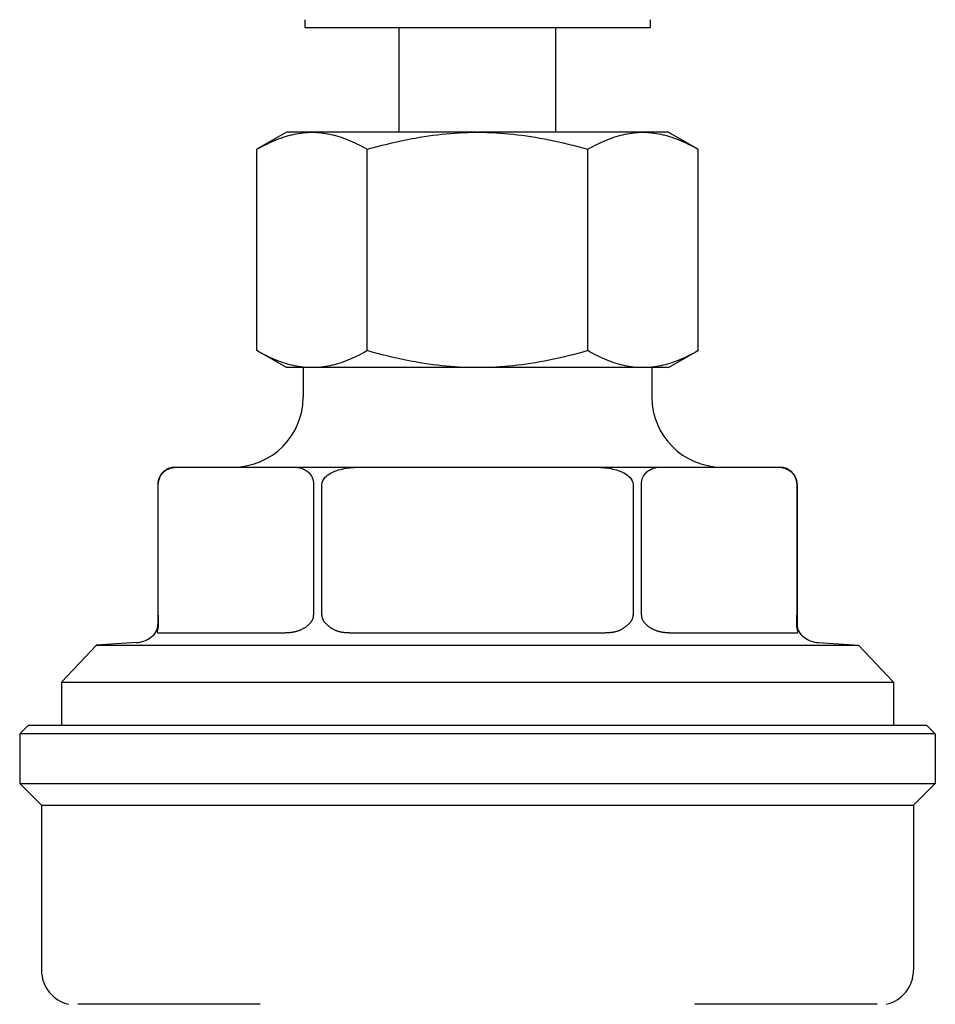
# Model space of a CAD drawing. Header units: millimetres. Extents: x 69 to 3789, y -13 to 412.
# Tile 3 of 8: x 297 to 349, y 201 to 258. Entities that reach past the tile are written whole.
import ezdxf

# ---------------------------------------------------------------- set-up
doc = ezdxf.new("R2010")
doc.units = ezdxf.units.MM
doc.layers.add('DETAIL', color=2, linetype='Continuous')

msp = doc.modelspace()

# ---------------------------------------------------------------- linework, layer by layer
at = {"layer": 'DETAIL'}
for p, q in [((313.113, 257.587), (313.113, 257.131)), ((332.913, 257.587), (332.913, 257.131)), ((313.113, 257.131), (332.913, 257.131)), ((318.513, 251.131), (318.513, 257.131)), ((327.513, 251.131), (327.513, 257.131)), ((312.063, 251.131), (310.369, 250.153)), ((313.51, 251.131), (312.063, 251.131)), ((313.51, 251.131), (313.549, 251.131)), ((322.973, 251.131), (313.549, 251.131)), ((322.973, 251.131), (323.052, 251.131)), ((332.476, 251.131), (323.052, 251.131)), ((332.476, 251.131), (332.515, 251.131)), ((333.963, 251.131), (332.515, 251.131)), ((333.963, 251.131), (335.657, 250.153)), ((310.369, 238.609), (310.369, 250.153)), ((316.691, 238.609), (316.691, 250.153)), ((329.335, 238.609), (329.335, 250.153)), ((335.657, 238.609), (335.657, 250.153)), ((312.063, 237.631), (310.369, 238.609)), ((333.963, 237.631), (335.657, 238.609)), ((313.51, 237.631), (312.063, 237.631)), ((313.013, 237.631), (313.013, 235.931)), ((313.549, 237.631), (313.51, 237.631)), ((322.973, 237.631), (313.549, 237.631)), ((323.052, 237.631), (322.973, 237.631)), ((332.476, 237.631), (323.052, 237.631)), ((332.515, 237.631), (332.476, 237.631)), ((333.963, 237.631), (332.515, 237.631)), ((333.013, 237.631), (333.013, 235.931)), ((305.692, 231.931), (305.84, 231.931)), ((305.84, 231.931), (312.473, 231.931)), ((312.473, 231.931), (316.379, 231.931)), ((316.379, 231.931), (329.646, 231.931)), ((329.646, 231.931), (333.552, 231.931)), ((333.552, 231.931), (340.186, 231.931)), ((340.186, 231.931), (340.333, 231.931)), ((304.692, 230.931), (304.692, 222.902)), ((304.694, 223.431), (304.694, 230.931)), ((313.618, 230.931), (313.618, 223.431)), ((314.088, 223.431), (314.088, 230.931)), ((331.937, 230.931), (331.937, 223.431)), ((332.407, 223.431), (332.407, 230.931)), ((341.331, 230.931), (341.331, 223.431)), ((341.333, 230.931), (341.333, 222.902)), ((304.677, 222.431), (311.903, 222.431)), ((315.787, 222.431), (330.238, 222.431)), ((334.122, 222.431), (341.348, 222.431)), ((301.159, 221.724), (299.163, 219.601)), ((303.457, 221.865), (301.159, 221.724)), ((301.159, 221.724), (344.866, 221.724)), ((342.568, 221.865), (344.866, 221.724)), ((344.866, 221.724), (346.862, 219.601)), ((299.163, 219.601), (346.862, 219.601)), ((299.163, 219.601), (299.163, 217.131)), ((346.862, 219.601), (346.862, 217.131)), ((297.263, 217.131), (296.763, 216.631)), ((297.263, 217.131), (348.763, 217.131)), ((348.763, 217.131), (349.263, 216.631)), ((349.263, 216.631), (296.763, 216.631)), ((296.763, 216.631), (296.763, 213.781)), ((349.263, 216.631), (349.263, 213.781)), ((296.763, 213.781), (349.263, 213.781)), ((298.013, 212.531), (296.763, 213.781)), ((348.013, 212.531), (349.263, 213.781)), ((298.013, 212.531), (348.013, 212.531)), ((298.013, 212.531), (298.013, 203.07)), ((348.013, 212.531), (348.013, 203.07)), ((299.573, 201.119), (299.577, 201.118)), ((310.557, 201.131), (300.094, 201.131)), ((345.932, 201.131), (335.469, 201.131)), ((346.448, 201.118), (346.453, 201.119))]:
    msp.add_line(p, q, dxfattribs=at)
at = {"layer": 'DETAIL', "flags": 128}
for points in [[(310.369, 250.153), (310.513, 250.235), (310.656, 250.313), (310.796, 250.387), (310.935, 250.457), (311.072, 250.523), (311.208, 250.586), (311.342, 250.645), (311.475, 250.701), (311.607, 250.753), (311.738, 250.801), (311.868, 250.846), (311.997, 250.888), (312.125, 250.926), (312.252, 250.961), (312.379, 250.993), (312.505, 251.021), (312.631, 251.047), (312.757, 251.068), (312.882, 251.087), (313.008, 251.102), (313.133, 251.114), (313.258, 251.123), (313.384, 251.129), (313.51, 251.131)], [(313.549, 251.131), (313.675, 251.129), (313.801, 251.123), (313.926, 251.114), (314.052, 251.102), (314.177, 251.087), (314.302, 251.068), (314.428, 251.047), (314.554, 251.021), (314.68, 250.993), (314.807, 250.961), (314.935, 250.926), (315.063, 250.888), (315.191, 250.846), (315.321, 250.801), (315.452, 250.753), (315.584, 250.701), (315.717, 250.645), (315.851, 250.586), (315.987, 250.523), (316.124, 250.457), (316.263, 250.387), (316.404, 250.313), (316.546, 250.235), (316.691, 250.153)], [(316.691, 250.153), (316.98, 250.235), (317.265, 250.313), (317.546, 250.387), (317.824, 250.457), (318.098, 250.523), (318.37, 250.586), (318.638, 250.645), (318.904, 250.701), (319.168, 250.753), (319.429, 250.801), (319.689, 250.846), (319.947, 250.888), (320.203, 250.926), (320.458, 250.961), (320.711, 250.993), (320.964, 251.021), (321.216, 251.047), (321.467, 251.068), (321.718, 251.087), (321.969, 251.102), (322.219, 251.114), (322.47, 251.123), (322.721, 251.129), (322.973, 251.131)], [(323.052, 251.131), (323.304, 251.129), (323.555, 251.123), (323.806, 251.114), (324.056, 251.102), (324.307, 251.087), (324.558, 251.068), (324.809, 251.047), (325.061, 251.021), (325.314, 250.993), (325.567, 250.961), (325.822, 250.926), (326.079, 250.888), (326.336, 250.846), (326.596, 250.801), (326.857, 250.753), (327.121, 250.701), (327.387, 250.645), (327.656, 250.586), (327.927, 250.523), (328.202, 250.457), (328.479, 250.387), (328.761, 250.313), (329.046, 250.235), (329.335, 250.153)], [(329.335, 250.153), (329.479, 250.235), (329.622, 250.313), (329.762, 250.387), (329.901, 250.457), (330.038, 250.523), (330.174, 250.586), (330.308, 250.645), (330.441, 250.701), (330.573, 250.753), (330.704, 250.801), (330.834, 250.846), (330.963, 250.888), (331.091, 250.926), (331.218, 250.961), (331.345, 250.993), (331.471, 251.021), (331.597, 251.047), (331.723, 251.068), (331.848, 251.087), (331.974, 251.102), (332.099, 251.114), (332.224, 251.123), (332.35, 251.129), (332.476, 251.131)], [(332.515, 251.131), (332.641, 251.129), (332.767, 251.123), (332.892, 251.114), (333.018, 251.102), (333.143, 251.087), (333.268, 251.068), (333.394, 251.047), (333.52, 251.021), (333.646, 250.993), (333.773, 250.961), (333.9, 250.926), (334.029, 250.888), (334.157, 250.846), (334.287, 250.801), (334.418, 250.753), (334.55, 250.701), (334.683, 250.645), (334.817, 250.586), (334.953, 250.523), (335.09, 250.457), (335.229, 250.387), (335.37, 250.313), (335.512, 250.235), (335.657, 250.153)], [(313.51, 237.631), (313.384, 237.633), (313.258, 237.639), (313.133, 237.648), (313.008, 237.66), (312.882, 237.675), (312.757, 237.694), (312.631, 237.715), (312.505, 237.741), (312.379, 237.769), (312.252, 237.801), (312.125, 237.836), (311.997, 237.874), (311.868, 237.916), (311.738, 237.961), (311.607, 238.009), (311.475, 238.061), (311.342, 238.117), (311.208, 238.176), (311.072, 238.238), (310.935, 238.305), (310.796, 238.375), (310.656, 238.449), (310.513, 238.527), (310.369, 238.609)], [(316.691, 238.609), (316.546, 238.527), (316.404, 238.449), (316.263, 238.375), (316.124, 238.305), (315.987, 238.238), (315.851, 238.176), (315.717, 238.117), (315.584, 238.061), (315.452, 238.009), (315.321, 237.961), (315.191, 237.916), (315.063, 237.874), (314.935, 237.836), (314.807, 237.801), (314.68, 237.769), (314.554, 237.741), (314.428, 237.715), (314.302, 237.694), (314.177, 237.675), (314.052, 237.66), (313.926, 237.648), (313.801, 237.639), (313.675, 237.633), (313.549, 237.631)], [(322.973, 237.631), (322.721, 237.633), (322.47, 237.639), (322.219, 237.648), (321.969, 237.66), (321.718, 237.675), (321.467, 237.694), (321.216, 237.715), (320.964, 237.741), (320.711, 237.769), (320.458, 237.801), (320.203, 237.836), (319.947, 237.874), (319.689, 237.916), (319.429, 237.961), (319.168, 238.009), (318.904, 238.061), (318.638, 238.117), (318.37, 238.176), (318.098, 238.238), (317.824, 238.305), (317.546, 238.375), (317.265, 238.449), (316.98, 238.527), (316.691, 238.609)], [(329.335, 238.609), (329.046, 238.527), (328.761, 238.449), (328.479, 238.375), (328.202, 238.305), (327.927, 238.238), (327.656, 238.176), (327.387, 238.117), (327.121, 238.061), (326.857, 238.009), (326.596, 237.961), (326.336, 237.916), (326.079, 237.874), (325.822, 237.836), (325.567, 237.801), (325.314, 237.769), (325.061, 237.741), (324.809, 237.715), (324.558, 237.694), (324.307, 237.675), (324.056, 237.66), (323.806, 237.648), (323.555, 237.639), (323.304, 237.633), (323.052, 237.631)], [(332.476, 237.631), (332.35, 237.633), (332.224, 237.639), (332.099, 237.648), (331.974, 237.66), (331.848, 237.675), (331.723, 237.694), (331.597, 237.715), (331.471, 237.741), (331.345, 237.769), (331.218, 237.801), (331.091, 237.836), (330.963, 237.874), (330.834, 237.916), (330.704, 237.961), (330.573, 238.009), (330.441, 238.061), (330.308, 238.117), (330.174, 238.176), (330.038, 238.238), (329.901, 238.305), (329.762, 238.375), (329.622, 238.449), (329.479, 238.527), (329.335, 238.609)], [(335.657, 238.609), (335.512, 238.527), (335.37, 238.449), (335.229, 238.375), (335.09, 238.305), (334.953, 238.238), (334.817, 238.176), (334.683, 238.117), (334.55, 238.061), (334.418, 238.009), (334.287, 237.961), (334.157, 237.916), (334.029, 237.874), (333.9, 237.836), (333.773, 237.801), (333.646, 237.769), (333.52, 237.741), (333.394, 237.715), (333.268, 237.694), (333.143, 237.675), (333.018, 237.66), (332.892, 237.648), (332.767, 237.639), (332.641, 237.633), (332.515, 237.631)], [(304.694, 230.931), (304.701, 231.043), (304.719, 231.149), (304.746, 231.245), (304.781, 231.332), (304.823, 231.412), (304.867, 231.482), (304.912, 231.542), (304.96, 231.595), (305.011, 231.645), (305.065, 231.689), (305.119, 231.729), (305.173, 231.764), (305.225, 231.793), (305.278, 231.818), (305.332, 231.841), (305.387, 231.86), (305.444, 231.878), (305.501, 231.892), (305.559, 231.904), (305.617, 231.914), (305.674, 231.922), (305.73, 231.927), (305.786, 231.93), (305.84, 231.931)], [(312.473, 231.931), (312.527, 231.93), (312.582, 231.927), (312.639, 231.922), (312.696, 231.914), (312.754, 231.904), (312.811, 231.892), (312.869, 231.878), (312.925, 231.86), (312.981, 231.841), (313.035, 231.818), (313.087, 231.793), (313.14, 231.764), (313.194, 231.729), (313.248, 231.689), (313.301, 231.645), (313.352, 231.595), (313.4, 231.542), (313.445, 231.482), (313.49, 231.412), (313.531, 231.332), (313.566, 231.245), (313.593, 231.149), (313.612, 231.043), (313.618, 230.931)], [(314.088, 230.931), (314.102, 231.043), (314.138, 231.149), (314.193, 231.245), (314.263, 231.332), (314.345, 231.412), (314.434, 231.482), (314.524, 231.542), (314.621, 231.595), (314.723, 231.645), (314.83, 231.689), (314.938, 231.729), (315.046, 231.764), (315.151, 231.793), (315.255, 231.818), (315.363, 231.841), (315.475, 231.86), (315.588, 231.878), (315.703, 231.892), (315.818, 231.904), (315.933, 231.914), (316.048, 231.922), (316.161, 231.927), (316.272, 231.93), (316.379, 231.931)], [(329.646, 231.931), (329.754, 231.93), (329.864, 231.927), (329.977, 231.922), (330.092, 231.914), (330.207, 231.904), (330.323, 231.892), (330.437, 231.878), (330.551, 231.86), (330.662, 231.841), (330.77, 231.818), (330.874, 231.793), (330.979, 231.764), (331.087, 231.729), (331.196, 231.689), (331.302, 231.645), (331.405, 231.595), (331.501, 231.542), (331.591, 231.482), (331.68, 231.412), (331.762, 231.332), (331.832, 231.245), (331.887, 231.149), (331.924, 231.043), (331.937, 230.931)], [(332.407, 230.931), (332.414, 231.044), (332.432, 231.149), (332.46, 231.249), (332.494, 231.333), (332.535, 231.41), (332.58, 231.481), (332.628, 231.544), (332.677, 231.6), (332.726, 231.647), (332.775, 231.689), (332.827, 231.727), (332.88, 231.761), (332.934, 231.791), (332.989, 231.818), (333.045, 231.841), (333.102, 231.862), (333.159, 231.879), (333.217, 231.894), (333.274, 231.906), (333.331, 231.915), (333.388, 231.922), (333.444, 231.927), (333.499, 231.93), (333.552, 231.931)], [(340.186, 231.931), (340.24, 231.93), (340.295, 231.927), (340.35, 231.922), (340.407, 231.915), (340.464, 231.906), (340.521, 231.894), (340.579, 231.879), (340.636, 231.862), (340.693, 231.841), (340.749, 231.818), (340.804, 231.791), (340.858, 231.761), (340.911, 231.727), (340.963, 231.689), (341.012, 231.647), (341.061, 231.6), (341.11, 231.544), (341.158, 231.481), (341.203, 231.41), (341.244, 231.333), (341.278, 231.249), (341.306, 231.149), (341.324, 231.044), (341.331, 230.931)], [(304.694, 223.431), (304.694, 223.405), (304.694, 223.379), (304.694, 223.354), (304.694, 223.328), (304.694, 223.303), (304.695, 223.278), (304.695, 223.253), (304.695, 223.229), (304.695, 223.205), (304.695, 223.182), (304.695, 223.159), (304.696, 223.136), (304.696, 223.114), (304.696, 223.092), (304.697, 223.071), (304.697, 223.05), (304.698, 223.03), (304.698, 223.01), (304.699, 222.99), (304.699, 222.972), (304.7, 222.953), (304.7, 222.936), (304.701, 222.919), (304.702, 222.902)], [(313.348, 222.903), (313.366, 222.919), (313.384, 222.936), (313.402, 222.953), (313.419, 222.971), (313.435, 222.989), (313.451, 223.008), (313.467, 223.027), (313.482, 223.046), (313.496, 223.065), (313.509, 223.086), (313.523, 223.107), (313.535, 223.129), (313.548, 223.151), (313.559, 223.175), (313.57, 223.199), (313.58, 223.224), (313.589, 223.249), (313.597, 223.275), (313.603, 223.301), (313.609, 223.327), (313.613, 223.353), (313.616, 223.379), (313.618, 223.405), (313.618, 223.431)], [(314.088, 223.431), (314.089, 223.405), (314.091, 223.379), (314.094, 223.354), (314.098, 223.328), (314.103, 223.303), (314.11, 223.278), (314.117, 223.253), (314.125, 223.229), (314.135, 223.205), (314.145, 223.182), (314.157, 223.159), (314.169, 223.136), (314.182, 223.114), (314.195, 223.092), (314.21, 223.071), (314.225, 223.05), (314.241, 223.03), (314.258, 223.01), (314.275, 222.99), (314.292, 222.972), (314.31, 222.953), (314.328, 222.936), (314.347, 222.919), (314.366, 222.902)], [(331.66, 222.902), (331.678, 222.918), (331.696, 222.935), (331.714, 222.952), (331.731, 222.97), (331.748, 222.987), (331.764, 223.006), (331.78, 223.024), (331.795, 223.043), (331.81, 223.063), (331.825, 223.084), (331.839, 223.106), (331.852, 223.128), (331.865, 223.152), (331.877, 223.175), (331.888, 223.199), (331.898, 223.224), (331.907, 223.249), (331.915, 223.275), (331.921, 223.301), (331.927, 223.327), (331.931, 223.353), (331.934, 223.379), (331.936, 223.405), (331.937, 223.431)], [(332.407, 223.431), (332.408, 223.405), (332.409, 223.379), (332.412, 223.354), (332.416, 223.328), (332.421, 223.303), (332.428, 223.278), (332.435, 223.253), (332.443, 223.229), (332.453, 223.205), (332.463, 223.182), (332.474, 223.159), (332.486, 223.136), (332.498, 223.114), (332.512, 223.092), (332.526, 223.071), (332.541, 223.05), (332.556, 223.03), (332.572, 223.01), (332.589, 222.99), (332.606, 222.972), (332.623, 222.953), (332.641, 222.936), (332.659, 222.919), (332.677, 222.902)], [(341.324, 222.903), (341.324, 222.919), (341.325, 222.936), (341.326, 222.953), (341.326, 222.971), (341.327, 222.989), (341.327, 223.008), (341.328, 223.027), (341.328, 223.046), (341.328, 223.065), (341.329, 223.086), (341.329, 223.107), (341.329, 223.129), (341.33, 223.151), (341.33, 223.175), (341.33, 223.199), (341.33, 223.224), (341.331, 223.249), (341.331, 223.275), (341.331, 223.301), (341.331, 223.327), (341.331, 223.353), (341.331, 223.379), (341.331, 223.405), (341.331, 223.431)], [(304.642, 222.505), (304.641, 222.498), (304.64, 222.491), (304.639, 222.485), (304.638, 222.479), (304.638, 222.474), (304.637, 222.469), (304.638, 222.464), (304.638, 222.46), (304.639, 222.456), (304.64, 222.453), (304.641, 222.45), (304.642, 222.447), (304.644, 222.444), (304.646, 222.442), (304.648, 222.439), (304.65, 222.438), (304.653, 222.436), (304.656, 222.435), (304.659, 222.434), (304.662, 222.433), (304.666, 222.432), (304.669, 222.431), (304.673, 222.431), (304.677, 222.431)], [(304.702, 222.902), (304.702, 222.879), (304.702, 222.857), (304.702, 222.835), (304.701, 222.814), (304.7, 222.793), (304.698, 222.773), (304.696, 222.753), (304.693, 222.734), (304.691, 222.715), (304.688, 222.697), (304.684, 222.679), (304.681, 222.662), (304.678, 222.646), (304.674, 222.63), (304.67, 222.615), (304.667, 222.6), (304.663, 222.586), (304.66, 222.572), (304.656, 222.56), (304.653, 222.547), (304.65, 222.535), (304.647, 222.524), (304.644, 222.514), (304.642, 222.505)], [(311.903, 222.431), (311.932, 222.431), (311.961, 222.431), (311.99, 222.432), (312.019, 222.433), (312.048, 222.434), (312.077, 222.435), (312.106, 222.436), (312.135, 222.438), (312.164, 222.44), (312.193, 222.442), (312.222, 222.445), (312.251, 222.447), (312.279, 222.45), (312.308, 222.454), (312.337, 222.457), (312.365, 222.461), (312.394, 222.466), (312.422, 222.47), (312.451, 222.475), (312.479, 222.48), (312.507, 222.486), (312.536, 222.492), (312.564, 222.498), (312.592, 222.505)], [(312.592, 222.505), (312.63, 222.515), (312.669, 222.526), (312.706, 222.537), (312.743, 222.549), (312.779, 222.561), (312.814, 222.574), (312.849, 222.588), (312.883, 222.602), (312.916, 222.617), (312.949, 222.633), (312.981, 222.649), (313.013, 222.665), (313.044, 222.683), (313.074, 222.7), (313.104, 222.718), (313.133, 222.737), (313.162, 222.756), (313.19, 222.775), (313.218, 222.795), (313.245, 222.816), (313.271, 222.837), (313.298, 222.858), (313.323, 222.88), (313.348, 222.902)], [(314.366, 222.902), (314.391, 222.88), (314.417, 222.859), (314.442, 222.837), (314.468, 222.816), (314.494, 222.796), (314.521, 222.775), (314.547, 222.756), (314.574, 222.736), (314.601, 222.717), (314.628, 222.699), (314.655, 222.682), (314.683, 222.665), (314.711, 222.648), (314.74, 222.632), (314.769, 222.617), (314.798, 222.602), (314.829, 222.588), (314.86, 222.574), (314.892, 222.561), (314.924, 222.548), (314.958, 222.537), (314.992, 222.525), (315.028, 222.515), (315.063, 222.505)], [(315.063, 222.505), (315.09, 222.498), (315.118, 222.492), (315.146, 222.485), (315.174, 222.48), (315.202, 222.475), (315.231, 222.47), (315.26, 222.465), (315.289, 222.461), (315.318, 222.457), (315.348, 222.453), (315.377, 222.45), (315.407, 222.447), (315.438, 222.444), (315.469, 222.442), (315.499, 222.44), (315.531, 222.438), (315.562, 222.436), (315.594, 222.435), (315.625, 222.434), (315.657, 222.433), (315.69, 222.432), (315.722, 222.431), (315.754, 222.431), (315.787, 222.431)], [(330.238, 222.431), (330.27, 222.431), (330.303, 222.431), (330.335, 222.432), (330.367, 222.433), (330.398, 222.434), (330.43, 222.435), (330.461, 222.436), (330.493, 222.438), (330.524, 222.44), (330.555, 222.442), (330.585, 222.444), (330.616, 222.447), (330.646, 222.45), (330.676, 222.453), (330.705, 222.457), (330.735, 222.461), (330.764, 222.465), (330.793, 222.469), (330.822, 222.474), (330.851, 222.48), (330.879, 222.485), (330.907, 222.492), (330.935, 222.498), (330.962, 222.505)], [(330.962, 222.505), (330.999, 222.515), (331.035, 222.526), (331.07, 222.538), (331.104, 222.55), (331.138, 222.562), (331.17, 222.576), (331.201, 222.59), (331.232, 222.604), (331.261, 222.619), (331.291, 222.635), (331.32, 222.651), (331.348, 222.668), (331.375, 222.685), (331.403, 222.703), (331.429, 222.721), (331.456, 222.739), (331.482, 222.758), (331.508, 222.778), (331.533, 222.798), (331.559, 222.818), (331.584, 222.838), (331.609, 222.859), (331.634, 222.88), (331.66, 222.902)], [(332.677, 222.902), (332.703, 222.879), (332.729, 222.857), (332.756, 222.835), (332.783, 222.814), (332.811, 222.793), (332.839, 222.773), (332.868, 222.753), (332.897, 222.734), (332.927, 222.715), (332.957, 222.697), (332.987, 222.679), (333.019, 222.662), (333.05, 222.646), (333.083, 222.63), (333.116, 222.614), (333.149, 222.6), (333.184, 222.585), (333.218, 222.572), (333.254, 222.559), (333.29, 222.546), (333.326, 222.535), (333.362, 222.524), (333.398, 222.514), (333.434, 222.505)], [(333.434, 222.505), (333.462, 222.498), (333.491, 222.492), (333.521, 222.485), (333.55, 222.48), (333.58, 222.474), (333.609, 222.469), (333.638, 222.464), (333.668, 222.46), (333.697, 222.456), (333.726, 222.453), (333.755, 222.449), (333.784, 222.446), (333.813, 222.444), (333.842, 222.441), (333.871, 222.439), (333.899, 222.437), (333.928, 222.436), (333.956, 222.434), (333.984, 222.433), (334.012, 222.432), (334.04, 222.432), (334.068, 222.431), (334.095, 222.431), (334.122, 222.431)], [(341.383, 222.505), (341.381, 222.515), (341.378, 222.526), (341.375, 222.537), (341.372, 222.549), (341.369, 222.562), (341.365, 222.575), (341.361, 222.589), (341.358, 222.603), (341.354, 222.618), (341.35, 222.634), (341.347, 222.65), (341.343, 222.667), (341.34, 222.684), (341.337, 222.702), (341.334, 222.72), (341.331, 222.739), (341.329, 222.758), (341.327, 222.777), (341.325, 222.797), (341.324, 222.817), (341.323, 222.838), (341.323, 222.859), (341.323, 222.88), (341.324, 222.902)], [(341.348, 222.431), (341.352, 222.431), (341.356, 222.431), (341.36, 222.432), (341.364, 222.433), (341.367, 222.434), (341.37, 222.435), (341.373, 222.436), (341.376, 222.438), (341.378, 222.44), (341.38, 222.442), (341.382, 222.445), (341.384, 222.447), (341.385, 222.45), (341.386, 222.454), (341.387, 222.457), (341.387, 222.461), (341.388, 222.466), (341.388, 222.47), (341.388, 222.475), (341.387, 222.48), (341.387, 222.486), (341.386, 222.492), (341.384, 222.498), (341.383, 222.505)]]:
    msp.add_lwpolyline(points, dxfattribs=at)
at = {"layer": 'DETAIL'}
for centre, radius, start, end in [((309.013, 235.931), 4, 270, 0), ((337.013, 235.931), 4, 180, 270), ((305.692, 230.931), 1, 90, 180), ((340.333, 230.931), 1, 0, 90), ((303.624, 223.054), 1.108, 305.4991, 330.3044), ((303.891, 222.902), 0.801, 330.3044, 0), ((342.134, 222.902), 0.801, 180, 209.6956), ((342.401, 223.054), 1.108, 209.6956, 234.5009), ((303.362, 223.422), 1.561, 273.51, 305.4991), ((342.664, 223.422), 1.561, 234.5009, 266.49), ((300.013, 203.07), 2, 180, 257.291), ((346.013, 203.07), 2, 282.709, 0)]:
    msp.add_arc(centre, radius, start, end, dxfattribs=at)

doc.saveas('drawing.dxf')
